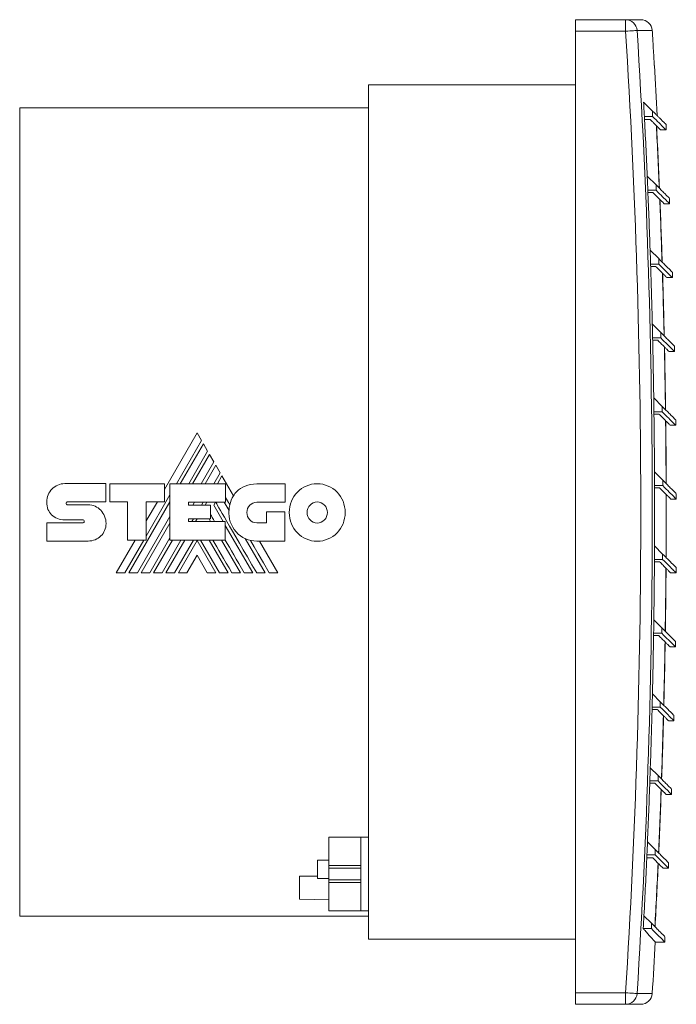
# Model space of a CAD drawing. Header units: millimetres. Extents: x -81 to 675, y -79 to 368.
# Tile 4 of 4: x 504 to 675, y 111 to 368. Entities that reach past the tile are written whole.
import ezdxf

# ---------------------------------------------------------------- set-up
doc = ezdxf.new("R2010")
doc.units = ezdxf.units.MM
doc.linetypes.add('PHANTOM', pattern=[12.7, 6.35, -1.27, 1.27, -1.27, 1.27, -1.27])
doc.layers.add('___VS___', color=7, linetype='Continuous', lineweight=15)

msp = doc.modelspace()

# ---------------------------------------------------------------- linework, layer by layer
at = {"color": 7, "linetype": 'Continuous', "lineweight": 15}
for p, q in [((648.72, 364.82), (648.72, 367.82)), ((648.72, 367.82), (661.81, 367.82)), ((661.81, 364.82), (661.81, 367.82)), ((661.81, 367.82), (665.77, 367.82)), ((648.72, 364.82), (648.72, 113.82)), ((661.81, 364.82), (648.72, 364.82)), ((668.99, 361.12), (668.99, 361.12)), ((669.3, 355.82), (669.32, 355.82)), ((594.72, 127.82), (594.72, 350.82)), ((594.72, 350.82), (648.72, 350.82)), ((594.72, 344.82), (503.72, 344.82)), ((503.72, 239.32), (503.72, 344.82)), ((666.51, 346.32), (668.85, 343.98)), ((668.85, 342.57), (666.71, 342.57)), ((668.85, 343.98), (668.85, 342.57)), ((672.39, 339.03), (672.38, 340.45)), ((670.96, 339.03), (672.39, 339.03)), ((667.45, 327.01), (669.76, 324.71)), ((669.76, 324.71), (669.76, 323.29)), ((669.76, 323.29), (667.61, 323.29)), ((667.64, 322.71), (668.93, 322.71)), ((671.85, 319.76), (673.29, 319.76)), ((673.29, 319.76), (673.29, 321.18)), ((668.21, 307.7), (670.47, 305.44)), ((670.47, 304.02), (668.33, 304.02)), ((668.35, 303.43), (669.65, 303.43)), ((670.47, 305.44), (670.47, 304.02)), ((674.01, 300.49), (674.01, 301.9)), ((672.57, 300.49), (674.01, 300.49)), ((668.78, 288.39), (671, 286.16)), ((671, 286.16), (671, 284.75)), ((671, 284.75), (668.86, 284.75)), ((668.88, 284.16), (670.18, 284.16)), ((673.1, 281.22), (674.54, 281.22)), ((674.54, 281.22), (674.54, 282.63)), ((669.16, 269.08), (671.35, 266.89)), ((671.35, 265.48), (669.21, 265.48)), ((669.22, 264.89), (670.52, 264.89)), ((671.35, 266.89), (671.35, 265.48)), ((674.88, 261.94), (674.88, 263.36)), ((550.01, 259.95), (541.48, 245.19)), ((551.14, 258.01), (550.01, 259.95)), ((673.45, 261.94), (674.88, 261.94)), ((544.6, 246.67), (551.14, 258.01)), ((551.65, 257.12), (545.61, 246.67)), ((552.76, 255.2), (551.65, 257.12)), ((547.84, 246.67), (552.76, 255.2)), ((553.26, 254.33), (548.84, 246.67)), ((551.07, 246.67), (554.38, 252.4)), ((554.38, 252.4), (553.26, 254.33)), ((554.88, 251.54), (552.07, 246.67)), ((554.34, 246.67), (556.01, 249.57)), ((556.01, 249.57), (554.88, 251.54)), ((669.35, 249.77), (671.51, 247.62)), ((515.47, 246.73), (526.19, 246.73)), ((526.19, 246.73), (526.19, 241.95)), ((556.5, 248.73), (555.31, 246.67)), ((559.48, 243.55), (556.5, 248.73)), ((671.51, 247.62), (671.51, 246.2)), ((527.25, 241.95), (527.25, 246.71)), ((527.25, 246.71), (541.48, 246.71)), ((541.48, 246.71), (541.48, 241.99)), ((542.92, 231.94), (542.92, 246.67)), ((542.92, 246.67), (557.45, 246.67)), ((557.45, 246.67), (557.45, 241.91)), ((565.57, 246.63), (573.02, 246.63)), ((573.02, 246.63), (573.02, 241.85)), ((671.51, 246.2), (669.37, 246.2)), ((669.37, 245.62), (670.68, 245.62)), ((516.09, 241.95), (526.19, 241.95)), ((531.87, 241.95), (527.25, 241.95)), ((531.87, 231.94), (531.87, 241.95)), ((532.19, 223.43), (542.92, 242.01)), ((536.74, 233.05), (542.92, 243.76)), ((541.48, 241.99), (536.74, 241.99)), ((536.74, 231.94), (536.74, 241.99)), ((539.63, 241.99), (536.74, 236.99)), ((547.74, 241.91), (557.45, 241.91)), ((547.74, 241.91), (547.74, 241.13)), ((548.87, 241.13), (549.32, 241.91)), ((551.12, 241.13), (551.58, 241.91)), ((552.11, 241.13), (552.56, 241.91)), ((554.33, 241.06), (554.82, 241.91)), ((557.06, 241.91), (558.33, 239.72)), ((573.02, 241.85), (565.57, 241.85)), ((673.61, 242.67), (675.04, 242.67)), ((675.04, 242.67), (675.04, 244.08)), ((503.72, 133.82), (503.72, 239.32)), ((516.11, 241.21), (521.56, 241.21)), ((547.74, 241.13), (553.53, 241.13)), ((553.53, 241.13), (553.53, 237.53)), ((554.33, 241.06), (556.79, 236.81)), ((568.14, 236.49), (568.14, 239.33)), ((568.14, 239.33), (572.86, 239.33)), ((572.86, 239.33), (572.86, 231.72)), ((510.78, 236.47), (520.19, 236.47)), ((520.19, 237.27), (515.49, 237.27)), ((534.42, 223.43), (542.92, 238.16)), ((547.74, 237.53), (553.53, 237.53)), ((547.74, 237.53), (547.74, 236.81)), ((547.74, 236.81), (557.37, 236.81)), ((548.62, 236.81), (549.04, 237.53)), ((549.61, 236.81), (550.03, 237.53)), ((553.13, 237.53), (553.54, 236.81)), ((557.37, 231.94), (557.37, 236.81)), ((565.57, 236.49), (568.14, 236.49)), ((535.44, 223.43), (542.92, 236.41)), ((557.37, 235.8), (564.53, 223.43)), ((521.56, 231.74), (510.78, 231.74)), ((533.82, 231.94), (528.9, 223.43)), ((531.18, 223.43), (536.1, 231.94)), ((531.87, 231.94), (536.74, 231.94)), ((537.64, 223.43), (542.92, 232.57)), ((538.64, 223.43), (543.56, 231.94)), ((540.87, 223.43), (545.8, 231.94)), ((541.88, 223.43), (546.8, 231.94)), ((542.92, 231.94), (557.37, 231.94)), ((544.1, 223.43), (549.04, 231.94)), ((545.11, 223.43), (549.98, 231.88)), ((554.86, 223.43), (549.98, 231.88)), ((555.87, 223.43), (550.93, 231.94)), ((553.14, 231.94), (558.07, 223.43)), ((556.36, 231.94), (561.29, 223.43)), ((562.57, 232.38), (567.75, 223.43)), ((572.86, 231.72), (565.61, 231.72)), ((571.11, 223.43), (566.32, 231.72)), ((669.36, 230.47), (671.48, 228.34)), ((549.98, 228.01), (547.31, 223.43)), ((549.98, 228.01), (552.64, 223.43)), ((671.48, 226.93), (669.34, 226.93)), ((669.34, 226.34), (670.65, 226.34)), ((671.48, 228.34), (671.48, 226.93)), ((675.01, 223.4), (675.01, 224.81)), ((673.58, 223.4), (675.01, 223.4)), ((669.18, 211.16), (671.27, 209.07)), ((671.27, 209.07), (671.27, 207.66)), ((669.12, 207.07), (670.44, 207.07)), ((671.27, 207.66), (669.13, 207.66)), ((673.37, 204.12), (674.8, 204.12)), ((674.8, 204.12), (674.8, 205.54)), ((668.81, 191.85), (670.87, 189.8)), ((668.71, 187.8), (670.04, 187.8)), ((670.87, 188.38), (668.73, 188.38)), ((670.87, 189.8), (670.87, 188.38)), ((674.4, 184.85), (674.4, 186.27)), ((672.97, 184.85), (674.4, 184.85)), ((668.26, 172.55), (670.28, 170.53)), ((670.28, 170.53), (670.28, 169.11)), ((668.12, 168.52), (669.46, 168.52)), ((670.28, 169.11), (668.14, 169.11)), ((672.38, 165.58), (673.82, 165.58)), ((673.82, 165.58), (673.82, 166.99)), ((584.42, 154.42), (592.72, 154.42)), ((584.42, 147.07), (584.42, 154.42)), ((592.72, 147.07), (592.72, 154.42)), ((592.72, 154.42), (594.72, 154.42)), ((667.52, 153.24), (669.51, 151.25)), ((669.51, 149.84), (667.37, 149.84)), ((669.51, 151.25), (669.51, 149.84)), ((581.42, 148.41), (584.42, 148.46)), ((581.42, 148.41), (581.42, 143.67)), ((584.42, 146.37), (584.42, 147.07)), ((584.42, 147.07), (592.72, 147.07)), ((592.72, 146.37), (592.72, 147.07)), ((667.34, 149.03), (668.9, 149.03)), ((673.04, 146.31), (673.04, 147.72)), ((581.42, 144.3), (576.72, 144.22)), ((576.72, 138.22), (576.72, 144.22)), ((584.42, 146.37), (592.72, 146.37)), ((584.42, 143.27), (584.42, 146.37)), ((592.72, 145.8), (592.72, 146.37)), ((592.72, 143.83), (592.72, 145.8)), ((671.62, 146.31), (673.04, 146.31)), ((584.42, 143.27), (592.72, 143.27)), ((584.42, 142.57), (584.42, 143.27)), ((584.42, 142.57), (592.72, 142.57)), ((584.42, 135.22), (584.42, 142.57)), ((592.72, 143.27), (592.72, 143.83)), ((592.72, 142.57), (592.72, 143.27)), ((592.72, 135.22), (592.72, 142.57)), ((576.72, 138.22), (584.42, 138.08)), ((503.72, 133.82), (594.72, 133.82)), ((584.42, 135.22), (592.72, 135.22)), ((592.72, 135.22), (594.72, 135.22)), ((666.6, 133.94), (668.55, 131.98)), ((668.55, 131.98), (668.55, 130.57)), ((668.55, 130.57), (666.42, 130.57)), ((594.72, 127.82), (648.72, 127.82)), ((669.55, 127.03), (672.08, 127.03)), ((672.08, 127.03), (672.08, 128.45)), ((648.72, 113.82), (661.81, 113.82)), ((648.72, 110.82), (648.72, 113.82)), ((661.81, 110.82), (661.81, 113.82)), ((661.81, 110.82), (648.72, 110.82)), ((665.77, 110.82), (661.81, 110.82))]:
    msp.add_line(p, q, dxfattribs=at)
at = {"color": 8, "linetype": 'Continuous', "lineweight": 15}
for p, q in [((668.76, 365), (664.8, 365)), ((668.99, 361.13), (669, 361.13)), ((668.99, 361.13), (668.99, 361.12)), ((664.8, 113.63), (668.76, 113.63))]:
    msp.add_line(p, q, dxfattribs=at)
at = {"color": 7, "linetype": 'Continuous', "lineweight": 15, "flags": 128}
for points in [[(664.8, 365), (664.71, 365), (664.52, 364.99), (664.24, 364.97), (663.86, 364.95), (663.42, 364.92), (662.92, 364.89), (662.38, 364.85), (661.81, 364.82)], [(668.99, 361.04), (669, 361.07), (669, 361.13)], [(668.24, 341.76), (668.22, 341.76), (667.05, 341.76), (666.75, 341.76)], [(568.85, 223.43), (567.35, 226.02), (565.94, 228.44), (564.9, 230.23), (563.93, 231.91)], [(664.8, 113.63), (664.71, 113.63), (664.52, 113.64), (664.24, 113.66), (663.86, 113.69), (663.42, 113.71), (662.92, 113.75), (662.38, 113.78), (661.81, 113.82)]]:
    msp.add_lwpolyline(points, dxfattribs=at)
at = {"color": 7, "linetype": 'Continuous', "lineweight": 15}
for centre, radius, start, end in [((661.81, 364.82), 3, 3.5417, 89.9478), ((665.77, 364.82), 3, 3.6031, 90), ((-1327.28, 239.32), 1996.05, 356.38977, 3.61023), ((-1327.28, 239.32), 2000, 3.492, 3.60309), ((-1327.28, 239.32), 1993.05, 356.38977, 3.61023), ((-1327.28, 239.32), 1999.98, 3.33941, 3.46907), ((-1327.28, 239.32), 2000, 2.96577, 3.33937), ((-1327.28, 239.32), 1996.66, 2.96418, 3.07213), ((-1327.28, 239.32), 1996.66, 2.51731, 2.96418), ((-1327.28, 239.32), 1999.67, 2.42319, 2.89064), ((-1327.28, 239.32), 1999.71, 2.4221, 2.88952), ((-1327.28, 239.32), 1996.66, 2.41053, 2.51731), ((-1327.28, 239.32), 1996.66, 1.96275, 2.41053), ((-1327.28, 239.32), 1999.67, 1.87044, 2.33856), ((-1327.28, 239.32), 1999.71, 1.86936, 2.33747), ((-1327.28, 239.32), 1996.66, 1.85709, 1.96275), ((-1327.28, 239.32), 1996.66, 1.40839, 1.85709), ((-1327.28, 239.32), 1999.67, 1.31785, 1.78668), ((-1327.28, 239.32), 1999.71, 1.3168, 1.78561), ((-1327.28, 239.32), 1996.66, 1.30384, 1.40839), ((-1327.28, 239.32), 1996.66, 0.85419, 1.30384), ((-1327.28, 239.32), 1999.67, 0.76538, 1.23494), ((-1327.28, 239.32), 1999.71, 0.76435, 1.23389), ((-1327.28, 239.32), 1996.66, 0.7507, 0.85419), ((-1327.28, 239.32), 1996.66, 0.30009, 0.7507), ((-1327.28, 239.32), 1999.67, 0.21298, 0.6833), ((-1327.28, 239.32), 1999.71, 0.21197, 0.68227), ((-1327.28, 239.32), 1996.66, 0.19763, 0.30009), ((-1327.28, 239.32), 1996.66, 359.74604, 0.19763), ((566.45, 239.37), 8.13, 149.0381, 166.8386), ((-1327.28, 239.32), 1999.67, 359.6606, 0.1317), ((-1327.28, 239.32), 1999.71, 359.6596, 0.13068), ((565.61, 239.04), 7.32, 174.6401, 270), ((-1327.28, 239.32), 1996.66, 359.64458, 359.74604), ((-1327.28, 239.32), 1996.66, 359.19198, 359.64458), ((-1327.28, 239.32), 1999.67, 359.10817, 359.58009), ((-1327.28, 239.32), 1999.71, 359.1072, 359.57909), ((-1327.28, 239.32), 1996.66, 359.0915, 359.19198), ((-1327.28, 239.32), 1996.66, 358.63787, 359.0915), ((-1327.28, 239.32), 1999.67, 358.55566, 359.02842), ((-1327.28, 239.32), 1999.71, 358.5547, 359.02744), ((-1327.28, 239.32), 1996.66, 358.53833, 358.63787), ((-1327.28, 239.32), 1996.66, 358.08364, 358.53833), ((-1327.28, 239.32), 1999.67, 358.00301, 358.47664), ((-1327.28, 239.32), 1999.71, 358.00207, 358.47569), ((-1327.28, 239.32), 1996.66, 357.98503, 358.08364), ((-1327.28, 239.32), 1996.66, 357.52925, 357.98503), ((-1327.28, 239.32), 1999.67, 357.45017, 357.9247), ((-1327.28, 239.32), 1999.71, 357.44925, 357.92377), ((-1327.28, 239.32), 1996.66, 357.43154, 357.52925), ((-1327.28, 239.32), 1996.66, 356.97465, 357.43154), ((-1327.28, 239.32), 1999.67, 356.89709, 357.37256), ((-1327.28, 239.32), 1999.71, 356.89619, 357.37164), ((-1327.28, 239.32), 1996.66, 356.87781, 356.97465), ((-1327.28, 239.32), 2000, 356.39691, 356.78182), ((661.81, 113.81), 3, 270.0521, 356.4583), ((665.77, 113.82), 3, 270, 356.3969)]:
    msp.add_arc(centre, radius, start, end, dxfattribs=at)
msp.add_ellipse((469.7, 141.22), major_axis=(179.57, 0), ratio=0.017455, start_param=0.877814, end_param=0.899339, dxfattribs=at)
for points, knots in [([(669.03, 360.33), (669.03, 360.39), (669.02, 360.54), (669, 360.77), (668.99, 360.97), (668.99, 361.09), (668.99, 361.11), (668.99, 361.12)], [0, 0, 0, 0, 0.156077, 0.391001, 0.625534, 0.859908, 1, 1, 1, 1]), ([(668.85, 343.98), (668.91, 343.92), (669.2, 343.63), (669.57, 343.26), (670.07, 342.76), (670.43, 342.4), (670.84, 341.99), (671.13, 341.7), (671.39, 341.44), (671.63, 341.21), (671.83, 341.01), (672.03, 340.8), (672.17, 340.67), (672.26, 340.57), (672.34, 340.49), (672.38, 340.45), (672.38, 340.45), (672.38, 340.45)], [0, 0, 0, 0, 0.024645, 0.123226, 0.172516, 0.271097, 0.320387, 0.418968, 0.468258, 0.517548, 0.616129, 0.665419, 0.764, 0.81329, 0.86258, 0.961161, 1, 1, 1, 1]), ([(668.85, 342.57), (669.46, 341.96), (670.68, 340.74), (671.77, 339.65), (672.35, 339.07), (672.33, 339.09), (672.32, 339.1)], [0, 0, 0, 0, 0.279703, 0.559472, 0.839274, 1, 1, 1, 1]), ([(670.96, 339.04), (670.97, 339.04), (671, 339.01), (670.88, 339.12), (670.6, 339.4), (670.12, 339.88), (669.53, 340.48), (668.89, 341.11), (668.46, 341.54), (668.24, 341.76)], [0, 0, 0, 0, 0.01476, 0.199295, 0.38383, 0.568365, 0.752899, 0.876444, 1, 1, 1, 1]), ([(669.76, 324.71), (670.46, 324), (671.88, 322.59), (673.05, 321.41), (673.21, 321.25), (673.29, 321.18)], [0, 0, 0, 0, 0.332968, 0.666209, 1, 1, 1, 1]), ([(668.93, 322.71), (669.09, 322.54), (669.58, 322.05), (670.27, 321.36), (670.93, 320.7), (671.43, 320.21), (671.74, 319.9), (671.88, 319.76), (671.86, 319.78), (671.85, 319.78)], [0, 0, 0, 0, 0.085221, 0.255664, 0.426108, 0.596552, 0.766996, 0.93744, 1, 1, 1, 1]), ([(669.76, 323.29), (670.36, 322.69), (671.58, 321.47), (672.67, 320.38), (673.26, 319.79), (673.23, 319.82), (673.22, 319.83)], [0, 0, 0, 0, 0.279783, 0.559778, 0.839903, 1, 1, 1, 1]), ([(669.65, 303.43), (669.81, 303.27), (670.3, 302.78), (670.99, 302.09), (671.65, 301.43), (672.14, 300.94), (672.45, 300.63), (672.6, 300.48), (672.58, 300.5), (672.57, 300.51)], [0, 0, 0, 0, 0.085221, 0.255664, 0.426108, 0.596552, 0.766996, 0.93744, 1, 1, 1, 1]), ([(670.47, 305.44), (671.18, 304.73), (672.59, 303.31), (673.77, 302.14), (673.93, 301.98), (674.01, 301.9)], [0, 0, 0, 0, 0.332968, 0.666209, 1, 1, 1, 1]), ([(670.47, 304.02), (671.08, 303.41), (672.3, 302.2), (673.39, 301.1), (673.97, 300.52), (673.95, 300.55), (673.94, 300.56)], [0, 0, 0, 0, 0.2797834, 0.5597781, 0.8399026, 1, 1, 1, 1]), ([(671, 286.16), (671.71, 285.46), (673.12, 284.04), (674.3, 282.86), (674.46, 282.71), (674.54, 282.63)], [0, 0, 0, 0, 0.332968, 0.6662086, 1, 1, 1, 1]), ([(670.18, 284.16), (670.34, 284), (670.83, 283.51), (671.52, 282.82), (672.18, 282.16), (672.67, 281.66), (672.98, 281.35), (673.13, 281.21), (673.11, 281.23), (673.1, 281.24)], [0, 0, 0, 0, 0.0852205, 0.2556645, 0.4261085, 0.5965524, 0.7669963, 0.9374402, 1, 1, 1, 1]), ([(671, 284.75), (671.61, 284.14), (672.83, 282.93), (673.92, 281.83), (674.5, 281.25), (674.48, 281.27), (674.47, 281.28)], [0, 0, 0, 0, 0.279783, 0.559778, 0.839903, 1, 1, 1, 1]), ([(670.52, 264.89), (670.69, 264.73), (671.17, 264.24), (671.86, 263.55), (672.53, 262.88), (673.02, 262.39), (673.33, 262.08), (673.47, 261.94), (673.45, 261.96), (673.45, 261.96)], [0, 0, 0, 0, 0.085221, 0.255664, 0.426108, 0.596552, 0.766996, 0.93744, 1, 1, 1, 1]), ([(671.35, 266.89), (672.06, 266.18), (673.47, 264.77), (674.65, 263.59), (674.8, 263.44), (674.88, 263.36)], [0, 0, 0, 0, 0.332968, 0.666209, 1, 1, 1, 1]), ([(671.35, 265.48), (671.96, 264.87), (673.17, 263.65), (674.27, 262.56), (674.85, 261.98), (674.82, 262), (674.81, 262.01)], [0, 0, 0, 0, 0.2797834, 0.5597781, 0.8399026, 1, 1, 1, 1]), ([(671.51, 247.62), (672.21, 246.91), (673.63, 245.5), (674.81, 244.32), (674.96, 244.16), (675.04, 244.08)], [0, 0, 0, 0, 0.332968, 0.666209, 1, 1, 1, 1]), ([(670.68, 245.62), (670.84, 245.45), (671.33, 244.96), (672.02, 244.27), (672.69, 243.61), (673.18, 243.12), (673.49, 242.81), (673.63, 242.67), (673.61, 242.68), (673.61, 242.69)], [0, 0, 0, 0, 0.085221, 0.255664, 0.426108, 0.596552, 0.766996, 0.93744, 1, 1, 1, 1]), ([(671.51, 246.2), (672.12, 245.6), (673.33, 244.38), (674.43, 243.28), (675.01, 242.7), (674.98, 242.73), (674.97, 242.74)], [0, 0, 0, 0, 0.279783, 0.559778, 0.839903, 1, 1, 1, 1]), ([(670.65, 226.34), (670.82, 226.18), (671.31, 225.69), (672, 225), (672.66, 224.34), (673.15, 223.85), (673.46, 223.54), (673.6, 223.39), (673.58, 223.41), (673.58, 223.42)], [0, 0, 0, 0, 0.085221, 0.255664, 0.426108, 0.596552, 0.766996, 0.93744, 1, 1, 1, 1]), ([(671.48, 228.34), (672.19, 227.64), (673.6, 226.22), (674.78, 225.05), (674.94, 224.89), (675.01, 224.81)], [0, 0, 0, 0, 0.332968, 0.6662086, 1, 1, 1, 1]), ([(671.48, 226.93), (672.09, 226.32), (673.3, 225.11), (674.4, 224.01), (674.98, 223.43), (674.95, 223.46), (674.95, 223.47)], [0, 0, 0, 0, 0.279783, 0.559778, 0.839903, 1, 1, 1, 1]), ([(671.27, 209.07), (671.97, 208.37), (673.39, 206.95), (674.57, 205.77), (674.72, 205.62), (674.8, 205.54)], [0, 0, 0, 0, 0.332968, 0.666209, 1, 1, 1, 1]), ([(670.44, 207.07), (670.6, 206.91), (671.09, 206.42), (671.78, 205.73), (672.44, 205.07), (672.94, 204.57), (673.25, 204.26), (673.39, 204.12), (673.37, 204.14), (673.37, 204.14)], [0, 0, 0, 0, 0.085221, 0.255664, 0.426108, 0.596552, 0.766996, 0.93744, 1, 1, 1, 1]), ([(671.27, 207.66), (671.87, 207.05), (673.09, 205.83), (674.19, 204.74), (674.77, 204.16), (674.74, 204.18), (674.73, 204.19)], [0, 0, 0, 0, 0.279783, 0.559778, 0.839903, 1, 1, 1, 1]), ([(670.04, 187.8), (670.2, 187.63), (670.69, 187.14), (671.38, 186.46), (672.05, 185.79), (672.54, 185.3), (672.85, 184.99), (672.99, 184.85), (672.97, 184.87), (672.97, 184.87)], [0, 0, 0, 0, 0.085221, 0.255664, 0.426108, 0.596552, 0.766996, 0.93744, 1, 1, 1, 1]), ([(670.87, 189.8), (671.57, 189.09), (672.99, 187.68), (674.17, 186.5), (674.32, 186.34), (674.4, 186.27)], [0, 0, 0, 0, 0.332968, 0.666209, 1, 1, 1, 1]), ([(670.87, 188.38), (671.48, 187.78), (672.69, 186.56), (673.79, 185.47), (674.37, 184.89), (674.34, 184.91), (674.33, 184.92)], [0, 0, 0, 0, 0.279783, 0.559778, 0.839903, 1, 1, 1, 1]), ([(670.28, 170.53), (670.99, 169.82), (672.4, 168.41), (673.58, 167.23), (673.74, 167.07), (673.82, 166.99)], [0, 0, 0, 0, 0.332968, 0.666209, 1, 1, 1, 1]), ([(669.46, 168.52), (669.62, 168.36), (670.11, 167.87), (670.8, 167.18), (671.46, 166.52), (671.95, 166.03), (672.26, 165.72), (672.41, 165.57), (672.39, 165.59), (672.38, 165.6)], [0, 0, 0, 0, 0.0852205, 0.2556645, 0.4261085, 0.5965524, 0.7669963, 0.9374402, 1, 1, 1, 1]), ([(670.28, 169.11), (670.89, 168.5), (672.11, 167.29), (673.2, 166.19), (673.78, 165.61), (673.76, 165.64), (673.75, 165.65)], [0, 0, 0, 0, 0.279783, 0.559778, 0.839903, 1, 1, 1, 1]), ([(669.51, 151.25), (670.22, 150.55), (671.63, 149.13), (672.81, 147.96), (672.96, 147.8), (673.04, 147.72)], [0, 0, 0, 0, 0.332968, 0.666209, 1, 1, 1, 1]), ([(669.51, 149.84), (670.12, 149.23), (671.33, 148.02), (672.43, 146.92), (673.01, 146.34), (672.98, 146.36), (672.98, 146.37)], [0, 0, 0, 0, 0.2797834, 0.5597781, 0.8399026, 1, 1, 1, 1]), ([(668.9, 149.03), (669.06, 148.88), (669.53, 148.41), (670.19, 147.75), (670.81, 147.12), (671.27, 146.67), (671.54, 146.4), (671.65, 146.29), (671.62, 146.31), (671.62, 146.32)], [0, 0, 0, 0, 0.0885858, 0.2657606, 0.4429353, 0.62011, 0.7972847, 0.9744594, 1, 1, 1, 1]), ([(668.55, 131.98), (669.26, 131.27), (670.67, 129.86), (671.85, 128.68), (672.01, 128.53), (672.08, 128.45)], [0, 0, 0, 0, 0.332968, 0.666209, 1, 1, 1, 1]), ([(666.42, 130.57), (666.57, 130.39), (667.05, 129.85), (667.74, 129.08), (668.41, 128.32), (668.94, 127.74), (669.3, 127.32), (669.53, 127.08), (669.55, 127.05), (669.56, 127.04)], [0, 0, 0, 0, 0.077836, 0.233511, 0.389186, 0.544861, 0.700536, 0.856211, 1, 1, 1, 1]), ([(668.55, 130.57), (669.16, 129.96), (670.37, 128.74), (671.47, 127.65), (672.05, 127.07), (672.03, 127.09), (672.02, 127.1)], [0, 0, 0, 0, 0.279783, 0.559778, 0.839903, 1, 1, 1, 1])]:
    msp.add_open_spline(points, degree=3, knots=knots, dxfattribs=at)
for points in [[(512.15, 245.32), (513, 246.19), (514.18, 246.73), (515.47, 246.73)], [(510.78, 241.92), (510.78, 243.24), (511.3, 244.45), (512.15, 245.32)], [(559.48, 243.55), (559.72, 243.94), (560, 244.29), (560.31, 244.62)], [(560.31, 244.62), (561.53, 245.87), (563.28, 246.63), (565.57, 246.63)], [(574.04, 239.18), (574.04, 241.25), (574.86, 243.13), (576.18, 244.49)], [(576.18, 244.49), (577.5, 245.85), (579.32, 246.69), (581.34, 246.69)], [(581.34, 246.69), (583.36, 246.69), (585.19, 245.85), (586.51, 244.49)], [(586.51, 244.49), (587.83, 243.13), (588.65, 241.25), (588.65, 239.18)], [(512.02, 238.6), (511.23, 239.37), (510.76, 240.48), (510.78, 241.92)], [(515.91, 241.85), (515.84, 241.77), (515.8, 241.65), (515.8, 241.54)], [(516.09, 241.95), (516.02, 241.95), (515.96, 241.91), (515.91, 241.85)], [(565.55, 223.43), (558.73, 235.18), (555.16, 241.34), (554.85, 241.91)], [(558.53, 241.22), (558.11, 241.96), (557.75, 242.59), (557.45, 243.09)], [(565.57, 241.85), (564.85, 241.85), (564.21, 241.55), (563.74, 241.07)], [(581.34, 241.93), (580.61, 241.93), (579.94, 241.62), (579.47, 241.13)], [(583.23, 241.13), (582.74, 241.62), (582.08, 241.93), (581.34, 241.93)], [(515.8, 241.54), (515.8, 241.45), (515.84, 241.36), (515.9, 241.3)], [(515.9, 241.3), (515.95, 241.25), (516.03, 241.21), (516.11, 241.21)], [(521.56, 241.21), (522.85, 241.21), (524.02, 240.65), (524.87, 239.76)], [(524.87, 239.76), (525.72, 238.86), (526.25, 237.63), (526.25, 236.3)], [(558.33, 239.72), (558.36, 240.24), (558.42, 240.74), (558.53, 241.22)], [(563.74, 241.07), (563.27, 240.59), (562.98, 239.92), (562.98, 239.18)], [(562.98, 239.18), (562.98, 238.43), (563.27, 237.76), (563.74, 237.27)], [(576.18, 233.88), (574.86, 235.23), (574.04, 237.11), (574.04, 239.18)], [(579.47, 241.13), (578.98, 240.63), (578.69, 239.94), (578.69, 239.18)], [(578.69, 239.18), (578.69, 238.42), (578.98, 237.73), (579.47, 237.23)], [(584.01, 239.18), (584.01, 239.94), (583.71, 240.63), (583.23, 241.13)], [(583.23, 237.23), (583.71, 237.73), (584.01, 238.42), (584.01, 239.18)], [(588.65, 239.18), (588.65, 237.11), (587.84, 235.24), (586.52, 233.88)], [(515.49, 237.27), (514.12, 237.3), (512.89, 237.74), (512.02, 238.6)], [(520.41, 237.15), (520.35, 237.22), (520.28, 237.27), (520.19, 237.27)], [(520.19, 236.47), (520.28, 236.47), (520.36, 236.5), (520.42, 236.57)], [(520.53, 236.84), (520.53, 236.95), (520.48, 237.07), (520.41, 237.15)], [(520.42, 236.57), (520.49, 236.64), (520.53, 236.73), (520.53, 236.84)], [(554.58, 236.81), (554.12, 237.6), (553.77, 238.22), (553.53, 238.64)], [(563.74, 237.27), (564.2, 236.78), (564.85, 236.49), (565.57, 236.49)], [(579.47, 237.23), (579.94, 236.73), (580.61, 236.43), (581.34, 236.43)], [(581.34, 236.43), (582.08, 236.43), (582.74, 236.73), (583.23, 237.23)], [(526.25, 236.3), (526.25, 234.99), (525.73, 233.87), (524.9, 233.06)], [(581.34, 231.68), (579.32, 231.68), (577.5, 232.52), (576.18, 233.88)], [(586.52, 233.88), (585.19, 232.52), (583.36, 231.68), (581.34, 231.68)], [(524.9, 233.06), (524.05, 232.23), (522.86, 231.74), (521.56, 231.74)], [(559.09, 223.43), (557.01, 227), (555.37, 229.84), (554.15, 231.94)], [(562.31, 223.43), (560.35, 226.81), (558.7, 229.66), (557.37, 231.97)]]:
    msp.add_open_spline(points, degree=3, dxfattribs=at)
at = {"layer": '___VS___', "linetype": 'PHANTOM'}
for p, q in [((510.78, 236.47), (510.78, 231.74)), ((528.9, 223.43), (531.18, 223.43)), ((532.19, 223.43), (534.42, 223.43)), ((535.44, 223.43), (537.64, 223.43)), ((538.64, 223.43), (540.87, 223.43)), ((541.88, 223.43), (544.1, 223.43)), ((545.11, 223.43), (547.31, 223.43)), ((552.64, 223.43), (554.86, 223.43)), ((555.87, 223.43), (558.07, 223.43)), ((559.09, 223.43), (561.29, 223.43)), ((562.31, 223.43), (564.53, 223.43)), ((565.55, 223.43), (567.75, 223.43)), ((568.85, 223.43), (571.11, 223.43))]:
    msp.add_line(p, q, dxfattribs=at)

doc.saveas('drawing.dxf')
